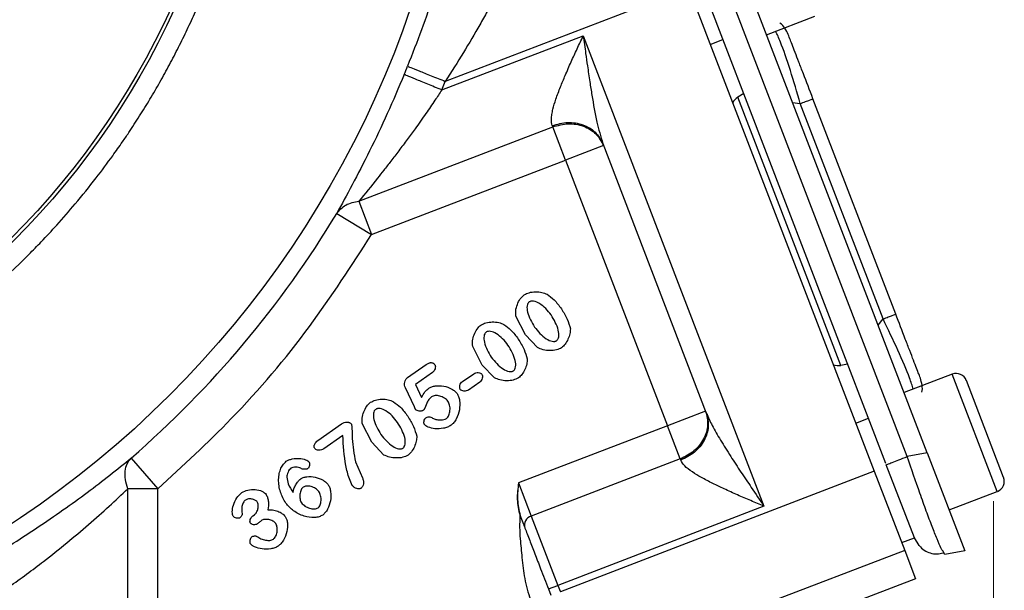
# Model space of a CAD drawing. Header units: inches. Extents: x 0.6 to 16.3, y 0.2 to 11.5.
# Tile 5 of 17: x 5.2 to 7.1, y 5.4 to 6.5. Entities that reach past the tile are written whole.
import ezdxf

# ---------------------------------------------------------------- set-up
doc = ezdxf.new("R2010")
doc.units = ezdxf.units.IN
doc.header["$MEASUREMENT"] = 0
doc.styles.add('SLDTEXTSTYLE0', font='TXT', dxfattribs={"width": 0.75})
doc.dimstyles.new('SLDDIMSTYLE1', dxfattribs={"dimtxt": 0.137795, "dimasz": 0.14, "dimexe": 0, "dimexo": 0.0625, "dimgap": 0.034449, "dimtad": 0, "dimdec": 1, "dimlfac": 1.5, "dimrnd": 1e-09, "dimzin": 12, "dimdsep": 46, "dimtxsty": 'SLDTEXTSTYLE0', "dimblk1": 'CLOSED', "dimblk2": 'CLOSED', "dimsah": 1, "dimcen": 0.09, "dimadec": 0, "dimazin": 3, "dimtfac": 1, "dimtdec": 1, "dimtofl": 0, "dimtmove": 0, "dimatfit": 3, "dimldrblk": 'CLOSED', "dimfxl": 0, "dimfrac": 2, "dimtolj": 1, "dimtzin": 12, "dimarcsym": 0})

# ---------------------------------------------------------------- blocks, each defined once
blk = doc.blocks.new('_Closed')
at = {"color": 0, "linetype": 'ByBlock', "lineweight": -2}
for p, q in [((-1, 0.166667), (0, 0)), ((-1, 0.166667), (-1, -0.166667)), ((0, 0), (-1, -0.166667)), ((0, 0), (-1, 0))]:
    blk.add_line(p, q, dxfattribs=at)
blk = doc.blocks.new('_D_4')
at = {"color": 7, "linetype": 'Continuous', "lineweight": 0}
for p, q in [((7.0714, 5.5475), (7.0714, 3.0912)), ((4.8936, 4.574), (4.8936, 3.0912)), ((6.2206, 3.3291), (6.1786, 3.3291)), ((6.1786, 3.3291), (6.1786, 3.1103)), ((6.4242, 3.3291), (6.4662, 3.3291)), ((6.4662, 3.3291), (6.4662, 3.1103)), ((4.8936, 3.1306), (6.0578, 3.1306)), ((7.0714, 3.1306), (6.587, 3.1306)), ((6.1786, 3.1103), (6.2206, 3.1103)), ((6.4662, 3.1103), (6.4242, 3.1103))]:
    blk.add_line(p, q, dxfattribs=at)
at = {"color": 7, "linetype": 'Continuous', "lineweight": 18, "xscale": 0.14, "yscale": 0.14, "rotation": 180.0000000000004}
blk.add_blockref('_Closed', (4.8936, 3.1306, 0.1304), dxfattribs=at)
at = {"color": 7, "linetype": 'Continuous', "lineweight": 18, "xscale": 0.14, "yscale": 0.14}
blk.add_blockref('_Closed', (7.0714, 3.1306, 0.1304), dxfattribs=at)
at = {"color": 7, "linetype": 'Continuous', "lineweight": 18, "char_height": 0.1378, "attachment_point": 1, "style": 'SLDTEXTSTYLE0'}
for s, insert in [('83', (6.2206, 3.2879)), ('3.3', (6.1952, 3.0818))]:
    blk.add_mtext(s, dxfattribs=dict(at, insert=insert))

msp = doc.modelspace()

# ---------------------------------------------------------------- linework, layer by layer
at = {"color": 7, "linetype": 'Continuous', "lineweight": 25}
for p, q in [((6.9414, 5.6428), (6.5807, 6.5823)), ((6.4731, 6.5558), (5.9957, 6.3726)), ((6.4731, 6.5558), (6.8375, 5.6064)), ((6.9022, 5.6352), (6.5465, 6.5618)), ((6.8603, 5.6215), (6.5062, 6.5439)), ((6.6261, 6.4642), (6.7207, 6.5005)), ((5.9888, 6.3556), (6.2663, 6.4621)), ((6.2663, 6.4621), (6.6211, 5.5376)), ((6.5155, 6.4453), (6.5404, 6.4549)), ((5.9888, 6.3556), (5.9957, 6.3726)), ((6.5812, 6.3487), (6.5695, 6.3414)), ((6.7718, 5.8143), (6.5695, 6.3414)), ((6.8796, 5.9154), (6.7172, 6.3385)), ((6.8547, 5.9058), (6.6923, 6.3289)), ((5.8261, 6.1372), (6.2064, 6.2832)), ((6.2055, 6.2856), (6.2064, 6.2832)), ((6.2315, 6.2179), (6.2064, 6.2832)), ((6.3061, 6.2466), (6.2315, 6.2179)), ((6.3048, 6.2502), (6.5079, 5.7209)), ((5.8511, 6.0719), (6.2315, 6.2179)), ((6.2315, 6.2179), (6.4319, 5.6958)), ((5.8261, 6.1372), (5.8511, 6.0719)), ((5.7826, 6.1131), (5.8511, 6.0719)), ((6.153, 5.8745), (6.1342, 5.9111)), ((6.1767, 5.8495), (6.153, 5.8745)), ((6.0683, 5.8152), (6.0495, 5.8518)), ((6.7853, 5.8168), (6.7718, 5.8143)), ((5.9217, 5.7905), (5.9584, 5.8162)), ((5.9702, 5.8002), (5.9372, 5.7771)), ((6.0294, 5.7828), (6.0514, 5.7982)), ((6.092, 5.7902), (6.0683, 5.8152)), ((6.9906, 5.7972), (6.896, 5.7609)), ((6.0631, 5.7815), (6.0411, 5.7661)), ((7.0913, 5.5945), (7.0182, 5.785)), ((5.9349, 5.7331), (5.9174, 5.7705)), ((5.9372, 5.7771), (5.9491, 5.7517)), ((6.5066, 5.7245), (6.4319, 5.6958)), ((6.8012, 5.701), (6.8261, 5.7105)), ((5.7457, 5.6671), (5.7921, 5.6996)), ((5.8515, 5.6634), (5.8327, 5.7)), ((6.4319, 5.6958), (6.1393, 5.5835)), ((6.4569, 5.6306), (6.4319, 5.6958)), ((5.7945, 5.6769), (5.7572, 5.6508)), ((5.8752, 5.6384), (5.8515, 5.6634)), ((6.9414, 5.6428), (6.9022, 5.6352)), ((6.9414, 5.6428), (7.0152, 5.4504)), ((5.3791, 5.6323), (5.4316, 5.572)), ((5.8193, 5.6249), (5.8331, 5.5938)), ((6.4569, 5.6306), (6.1644, 5.5183)), ((6.4569, 5.6306), (6.4578, 5.6281)), ((6.8375, 5.6064), (6.2214, 5.3698)), ((6.8375, 5.6064), (6.8972, 5.451)), ((6.9162, 5.4759), (6.8611, 5.6194)), ((5.3728, 5.1673), (5.3728, 5.572)), ((5.4316, 5.572), (5.3728, 5.572)), ((5.4316, 5.1673), (5.4316, 5.572)), ((6.1393, 5.5835), (6.1644, 5.5183)), ((6.9844, 5.5306), (7.079, 5.567)), ((6.6211, 5.5376), (6.2166, 5.3823)), ((5.6181, 5.5189), (5.6209, 5.5209)), ((6.1644, 5.5183), (6.2166, 5.3823)), ((6.8913, 5.4663), (6.9162, 5.4759)), ((6.9255, 5.4604), (6.9162, 5.4759)), ((6.8972, 5.451), (6.6168, 5.3433)), ((6.8972, 5.451), (6.9185, 5.3954)), ((6.9761, 5.4428), (6.9719, 5.4498)), ((7.0152, 5.4504), (6.9761, 5.4428)), ((6.9185, 5.3954), (6.6791, 5.3035)), ((6.1979, 5.3752), (6.2166, 5.3823)), ((6.1979, 5.3752), (6.2027, 5.3627)), ((6.2166, 5.3823), (6.2214, 5.3698))]:
    msp.add_line(p, q, dxfattribs=at)
at = {"color": 8, "linetype": 'Continuous', "lineweight": 25}
for p, q in [((6.6771, 6.3313), (6.6923, 6.3289)), ((6.845, 5.8938), (6.8547, 5.9058)), ((7.079, 5.567), (6.9906, 5.7972))]:
    msp.add_line(p, q, dxfattribs=at)
at = {"color": 7, "linetype": 'Continuous', "lineweight": 25}
for radius in [1.9709, 1.54, 1.5333]:
    msp.add_circle((4.0602, 7.149), radius, dxfattribs=at)
for centre, radius, start, end in [((4.0602, 7.149), 2.0055, 337.6391, 338.1425), ((4.0602, 7.149), 2.0099, 311.0101, 328.9768), ((6.9983, 5.7773), 0.0213, 21, 111), ((7.0714, 5.5869), 0.0213, 291, 21), ((6.17, 5.5003), 0.0189, 107.4037, 196.8829)]:
    msp.add_arc(centre, radius, start, end, dxfattribs=at)
for centre, start_param, end_param in [((6.5848, 6.315), 0.174533, 0.698222), ((6.7655, 5.8442), 2.44337, 2.96706)]:
    msp.add_ellipse(centre, major_axis=(-0.011, 0.0285), ratio=0.916331, start_param=start_param, end_param=end_param, dxfattribs=at)
for points, knots in [([(2.4801, 7.149), (2.4809, 7.1867), (2.4823, 7.254), (2.4903, 7.3307), (2.4969, 7.378), (2.5007, 7.4028), (2.5043, 7.4239), (2.5075, 7.4411), (2.5109, 7.4589), (2.515, 7.4787), (2.5202, 7.5022), (2.526, 7.5267), (2.5325, 7.5522), (2.5397, 7.5787), (2.5508, 7.6169), (2.5651, 7.6611), (2.581, 7.7052), (2.5915, 7.732), (2.5968, 7.7451), (2.5985, 7.7492), (2.599, 7.7506), (2.5992, 7.7511), (2.5993, 7.7513), (2.5993, 7.7513), (2.5994, 7.7514), (2.5994, 7.7514), (2.5994, 7.7514), (2.5994, 7.7514), (2.5994, 7.7514), (2.6141, 7.7872), (2.6461, 7.8574), (2.701, 7.9573), (2.7473, 8.0291), (2.7807, 8.076), (2.7996, 8.1015), (2.8197, 8.1276), (2.8412, 8.1542), (2.864, 8.1814), (2.8883, 8.2089), (2.9141, 8.2367), (2.9461, 8.2697), (2.981, 8.3035), (3.0152, 8.3345), (3.0461, 8.361), (3.0839, 8.392), (3.1379, 8.4329), (3.2067, 8.4798), (3.28, 8.5238), (3.348, 8.56), (3.4045, 8.5869), (3.4456, 8.6047), (3.4781, 8.618), (3.5073, 8.6293), (3.5434, 8.6423), (3.5825, 8.6553), (3.6216, 8.6672), (3.6575, 8.6771), (3.6902, 8.6853), (3.7206, 8.6923), (3.7763, 8.704), (3.8514, 8.7163), (3.9331, 8.7244), (3.9906, 8.7277), (4.0276, 8.7288), (4.0602, 8.7291), (4.0967, 8.7288), (4.1453, 8.7271), (4.2031, 8.7231), (4.2615, 8.7166), (4.3126, 8.7091), (4.3563, 8.7014), (4.4001, 8.6924), (4.45, 8.6807), (4.5086, 8.6646), (4.5675, 8.6458), (4.6195, 8.6269), (4.6724, 8.6059), (4.733, 8.5792), (4.8081, 8.5417), (4.8901, 8.4947), (4.9617, 8.4476), (5.0176, 8.4065), (5.0554, 8.3767), (5.0914, 8.3467), (5.1316, 8.311), (5.1843, 8.2606), (5.2424, 8.1987), (5.2998, 8.13), (5.3495, 8.0635), (5.3876, 8.0068), (5.4174, 7.9585), (5.4395, 7.9202), (5.4598, 7.8828), (5.4793, 7.8445), (5.4993, 7.8022), (5.5252, 7.7427), (5.5516, 7.6732), (5.5746, 7.6017), (5.5908, 7.5427), (5.6046, 7.485), (5.6224, 7.395), (5.6327, 7.3134), (5.6373, 7.2465), (5.6386, 7.2225), (5.6396, 7.1985), (5.6401, 7.1745), (5.6403, 7.1524), (5.6402, 7.125), (5.6393, 7.0857), (5.6364, 7.0322), (5.6312, 6.9765), (5.6247, 6.9255), (5.6174, 6.8797), (5.6089, 6.8345), (5.5933, 6.763), (5.5664, 6.6656), (5.5325, 6.5731), (5.5054, 6.5097), (5.4893, 6.4744), (5.4723, 6.4396), (5.4544, 6.4051), (5.4357, 6.3711), (5.4162, 6.3376), (5.3959, 6.3045), (5.3777, 6.2766), (5.3601, 6.2506), (5.339, 6.2206), (5.3084, 6.1796), (5.2718, 6.1342), (5.2356, 6.0926), (5.2051, 6.0597), (5.1384, 5.9914), (5.0257, 5.8925), (4.8534, 5.7773), (4.7165, 5.7096), (4.6256, 5.6733), (4.5887, 5.6597), (4.5518, 5.6471), (4.5111, 5.6343), (4.46, 5.6199), (4.4072, 5.6072), (4.3626, 5.598), (4.3274, 5.5917), (4.2926, 5.586), (4.2491, 5.58), (4.1986, 5.5747), (4.1476, 5.5711), (4.1019, 5.5692), (4.0474, 5.5685), (3.9753, 5.5703), (3.9056, 5.576), (3.8527, 5.5826), (3.8238, 5.5867), (3.7977, 5.5909), (3.7742, 5.5951), (3.7577, 5.5982), (3.744, 5.601), (3.7292, 5.604), (3.6972, 5.6111), (3.6481, 5.6232), (3.5918, 5.6396), (3.54, 5.6567), (3.4968, 5.6725), (3.4601, 5.6871), (3.4253, 5.7019), (3.3885, 5.7186), (3.3448, 5.7398), (3.3066, 5.7601), (3.2769, 5.7768), (3.2564, 5.7887), (3.2368, 5.8005), (3.2181, 5.8121), (3.2001, 5.8236), (3.1881, 5.8315), (3.1789, 5.8377), (3.167, 5.8456), (3.1395, 5.8647), (3.0969, 5.896), (3.0512, 5.9326), (3.0101, 5.968), (2.9759, 5.9993), (2.9332, 6.0408), (2.8829, 6.0939), (2.8267, 6.1602), (2.7771, 6.2258), (2.7396, 6.2809), (2.71, 6.328), (2.6835, 6.3729), (2.6569, 6.4221), (2.6335, 6.4692), (2.6153, 6.509), (2.5935, 6.5599), (2.5686, 6.6251), (2.5421, 6.7078), (2.5211, 6.7885), (2.5067, 6.8586), (2.4962, 6.9222), (2.4881, 6.9859), (2.4827, 7.0515), (2.4804, 7.107), (2.4802, 7.1374), (2.4801, 7.149)], [0, 0, 0, 0, 0.011378, 0.020355, 0.023274, 0.025808, 0.027958, 0.029723, 0.031104, 0.033416, 0.035841, 0.038379, 0.04103, 0.043793, 0.04667, 0.05307, 0.0578, 0.060859, 0.061762, 0.062085, 0.062186, 0.062222, 0.062237, 0.062243, 0.062245, 0.062246, 0.062247, 0.062247, 0.062247, 0.062247, 0.073942, 0.085546, 0.096669, 0.099741, 0.102939, 0.106261, 0.109707, 0.113279, 0.116975, 0.120796, 0.124742, 0.130856, 0.135501, 0.138676, 0.143171, 0.150262, 0.159129, 0.168328, 0.176082, 0.182392, 0.187257, 0.189609, 0.192997, 0.196727, 0.201218, 0.205444, 0.209078, 0.212469, 0.215616, 0.218519, 0.229668, 0.238597, 0.243316, 0.247049, 0.249793, 0.253168, 0.258069, 0.264499, 0.27067, 0.275834, 0.280095, 0.284081, 0.289357, 0.295566, 0.302438, 0.308053, 0.312277, 0.319628, 0.328075, 0.33762, 0.348182, 0.353966, 0.358577, 0.362728, 0.368125, 0.37483, 0.384753, 0.393763, 0.401862, 0.40983, 0.414414, 0.418998, 0.423192, 0.427271, 0.431986, 0.437337, 0.446873, 0.454441, 0.460039, 0.465355, 0.472358, 0.48776, 0.490181, 0.492602, 0.495023, 0.497444, 0.499866, 0.501702, 0.505727, 0.511741, 0.517887, 0.522622, 0.527288, 0.531896, 0.536537, 0.549393, 0.562386, 0.566295, 0.570204, 0.574113, 0.578022, 0.581931, 0.58584, 0.589749, 0.593658, 0.595898, 0.599249, 0.60474, 0.611351, 0.616869, 0.621389, 0.624911, 0.645733, 0.666555, 0.687378, 0.691754, 0.696129, 0.69925, 0.703528, 0.709042, 0.715296, 0.719916, 0.722809, 0.726093, 0.730572, 0.736084, 0.741433, 0.746032, 0.749915, 0.757877, 0.767837, 0.771042, 0.773978, 0.776647, 0.779048, 0.781181, 0.781713, 0.783273, 0.78575, 0.791618, 0.798547, 0.803482, 0.808109, 0.812426, 0.815445, 0.819516, 0.82464, 0.830114, 0.832576, 0.834959, 0.837263, 0.839487, 0.841632, 0.843697, 0.843853, 0.844977, 0.848012, 0.853969, 0.860947, 0.8657, 0.870368, 0.874952, 0.883703, 0.892454, 0.901205, 0.908529, 0.912599, 0.918023, 0.924256, 0.92951, 0.93392, 0.937488, 0.946235, 0.954982, 0.963728, 0.971428, 0.976602, 0.983216, 0.990822, 0.996483, 1, 1, 1, 1]), ([(6.0092, 6.6579), (6.0043, 6.6419), (5.9947, 6.61), (5.9738, 6.5444), (5.9496, 6.4743), (5.9309, 6.4263), (5.9215, 6.4024)], [0, 0, 0, 0, 0.252624, 0.502389, 0.751307, 1, 1, 1, 1]), ([(6.1118, 6.5731), (6.1087, 6.5673), (6.1023, 6.5553), (6.0908, 6.5337), (6.0777, 6.5096), (6.0584, 6.4751), (6.0313, 6.4286), (6.0077, 6.3914), (5.9957, 6.3726)], [0, 0, 0, 0, 0.112871, 0.234508, 0.352703, 0.480897, 0.737077, 1, 1, 1, 1]), ([(6.6688, 6.4646), (6.6667, 6.4687), (6.6626, 6.477), (6.6565, 6.4845), (6.6524, 6.487), (6.6524, 6.487)], [0, 0, 0, 0, 0.4972, 0.994399, 1, 1, 1, 1]), ([(6.2055, 6.2856), (6.2046, 6.2898), (6.2032, 6.2962), (6.2047, 6.3078), (6.2073, 6.3205), (6.2128, 6.3385), (6.2212, 6.3609), (6.2314, 6.3854), (6.2424, 6.4104), (6.2543, 6.4364), (6.2623, 6.4535), (6.2663, 6.4621)], [0, 0, 0, 0, 0.107136, 0.166317, 0.230145, 0.344696, 0.477264, 0.596609, 0.735994, 0.867705, 1, 1, 1, 1]), ([(6.2663, 6.4621), (6.2679, 6.4505), (6.2706, 6.4308), (6.2749, 6.4007), (6.2789, 6.3733), (6.2848, 6.3364), (6.2916, 6.2942), (6.3006, 6.2641), (6.3048, 6.2502)], [0, 0, 0, 0, 0.15858, 0.2704837, 0.4131271, 0.5351054, 0.7846465, 1, 1, 1, 1]), ([(6.7172, 6.3385), (6.7107, 6.3552), (6.7011, 6.3805), (6.6895, 6.4105), (6.682, 6.43), (6.676, 6.4456), (6.6702, 6.4608), (6.6693, 6.4631), (6.6688, 6.4646)], [0, 0, 0, 0, 0.250062, 0.37621, 0.5, 0.623853, 0.749938, 1, 1, 1, 1]), ([(5.9149, 6.386), (5.904, 6.3602), (5.8821, 6.3085), (5.8472, 6.2353), (5.8118, 6.1666), (5.7924, 6.131), (5.7826, 6.1131)], [0, 0, 0, 0, 0.248267, 0.497446, 0.747611, 1, 1, 1, 1]), ([(5.9888, 6.3556), (5.9844, 6.3489), (5.9741, 6.3334), (5.9565, 6.3079), (5.9384, 6.2822), (5.9206, 6.2578), (5.9047, 6.2366), (5.8892, 6.2163), (5.8753, 6.1984), (5.8535, 6.1708), (5.838, 6.1518), (5.8261, 6.1372)], [0, 0, 0, 0, 0.083431, 0.191427, 0.320436, 0.410568, 0.509673, 0.603177, 0.686754, 0.760447, 1, 1, 1, 1]), ([(5.7826, 6.1131), (5.7879, 6.1193), (5.7985, 6.1318), (5.8169, 6.1354), (5.8261, 6.1372)], [0, 0, 0, 0, 0.5, 1, 1, 1, 1]), ([(5.4316, 5.572), (5.4805, 5.6171), (5.5876, 5.7158), (5.7293, 5.883), (5.8117, 6.0107), (5.8511, 6.0719)], [0, 0, 0, 0, 0.304375, 0.666734, 1, 1, 1, 1]), ([(6.1342, 5.9111), (6.1339, 5.9148), (6.1332, 5.9226), (6.1368, 5.9342), (6.1419, 5.9452), (6.1477, 5.9506), (6.1504, 5.9531)], [0, 0, 0, 0, 0.233996, 0.499939, 0.765931, 1, 1, 1, 1]), ([(6.1504, 5.9531), (6.1535, 5.9547), (6.1605, 5.9582), (6.1726, 5.9594), (6.1848, 5.9588), (6.192, 5.9557), (6.1953, 5.9543)], [0, 0, 0, 0, 0.22471, 0.497352, 0.771324, 1, 1, 1, 1]), ([(6.1953, 5.9543), (6.2001, 5.9508), (6.211, 5.9428), (6.2189, 5.9318), (6.2234, 5.9256)], [0, 0, 0, 0, 0.435422, 1, 1, 1, 1]), ([(6.1605, 5.9392), (6.1599, 5.9387), (6.1589, 5.9378), (6.1572, 5.9353), (6.1554, 5.9291), (6.1574, 5.9123), (6.1651, 5.8993), (6.1706, 5.8899)], [0, 0, 0, 0, 0.03813, 0.077594, 0.167568, 0.394077, 1, 1, 1, 1]), ([(6.2033, 5.9136), (6.1999, 5.9179), (6.1934, 5.9264), (6.1818, 5.9358), (6.1717, 5.9407), (6.1651, 5.941), (6.1622, 5.9402), (6.1611, 5.9395), (6.1605, 5.9392)], [0, 0, 0, 0, 0.307114, 0.600658, 0.833127, 0.922874, 0.962224, 1, 1, 1, 1]), ([(6.214, 5.863), (6.2145, 5.8635), (6.2156, 5.8643), (6.2173, 5.8669), (6.2191, 5.8733), (6.2171, 5.8907), (6.2091, 5.904), (6.2033, 5.9136)], [0, 0, 0, 0, 0.036391, 0.075087, 0.163772, 0.39634, 1, 1, 1, 1]), ([(6.2234, 5.9256), (6.2276, 5.919), (6.2353, 5.9067), (6.2393, 5.8928), (6.2411, 5.8864)], [0, 0, 0, 0, 0.542001, 1, 1, 1, 1]), ([(6.928, 5.7892), (6.9274, 5.7907), (6.9266, 5.793), (6.9207, 5.8082), (6.9147, 5.8238), (6.9072, 5.8433), (6.8957, 5.8734), (6.886, 5.8986), (6.8796, 5.9154)], [0, 0, 0, 0, 0.250062, 0.37621, 0.5, 0.623853, 0.749938, 1, 1, 1, 1]), ([(6.0495, 5.8518), (6.0492, 5.8555), (6.0485, 5.8633), (6.0521, 5.8749), (6.0573, 5.8859), (6.063, 5.8913), (6.0657, 5.8938)], [0, 0, 0, 0, 0.233996, 0.499939, 0.765931, 1, 1, 1, 1]), ([(6.0657, 5.8938), (6.0688, 5.8954), (6.0758, 5.8989), (6.0879, 5.9001), (6.1001, 5.8995), (6.1073, 5.8964), (6.1106, 5.895)], [0, 0, 0, 0, 0.22471, 0.497352, 0.771324, 1, 1, 1, 1]), ([(6.1106, 5.895), (6.1154, 5.8915), (6.1263, 5.8835), (6.1342, 5.8725), (6.1387, 5.8663)], [0, 0, 0, 0, 0.4354221, 1, 1, 1, 1]), ([(6.0758, 5.8799), (6.0753, 5.8794), (6.0742, 5.8786), (6.0725, 5.876), (6.0708, 5.8698), (6.0727, 5.853), (6.0804, 5.84), (6.0859, 5.8306)], [0, 0, 0, 0, 0.03813, 0.077594, 0.167568, 0.394077, 1, 1, 1, 1]), ([(6.1186, 5.8543), (6.1153, 5.8586), (6.1087, 5.8671), (6.0972, 5.8765), (6.087, 5.8814), (6.0805, 5.8817), (6.0776, 5.8809), (6.0764, 5.8802), (6.0758, 5.8799)], [0, 0, 0, 0, 0.307114, 0.600658, 0.833127, 0.922874, 0.962224, 1, 1, 1, 1]), ([(6.1706, 5.8899), (6.1776, 5.8813), (6.1874, 5.8694), (6.2028, 5.8618), (6.2094, 5.8614), (6.2123, 5.862), (6.2135, 5.8627), (6.214, 5.863)], [0, 0, 0, 0, 0.60548, 0.838248, 0.926216, 0.964377, 1, 1, 1, 1]), ([(6.2411, 5.8864), (6.2409, 5.8831), (6.2406, 5.876), (6.2366, 5.8658), (6.2315, 5.8561), (6.2264, 5.8513), (6.224, 5.8491)], [0, 0, 0, 0, 0.233107, 0.503654, 0.772311, 1, 1, 1, 1]), ([(6.1387, 5.8663), (6.1429, 5.8597), (6.1506, 5.8474), (6.1546, 5.8335), (6.1564, 5.8271)], [0, 0, 0, 0, 0.5420009, 1, 1, 1, 1]), ([(6.1293, 5.8037), (6.1298, 5.8042), (6.1309, 5.8051), (6.1326, 5.8076), (6.1344, 5.814), (6.1324, 5.8314), (6.1244, 5.8447), (6.1186, 5.8543)], [0, 0, 0, 0, 0.036391, 0.075087, 0.163772, 0.39634, 1, 1, 1, 1]), ([(6.224, 5.8491), (6.2207, 5.8475), (6.2133, 5.844), (6.2007, 5.8434), (6.1878, 5.8443), (6.1802, 5.8479), (6.1767, 5.8495)], [0, 0, 0, 0, 0.224279, 0.491579, 0.763289, 1, 1, 1, 1]), ([(5.9584, 5.8162), (5.96, 5.8173), (5.9624, 5.8188), (5.9657, 5.8198), (5.9679, 5.82), (5.97, 5.8196), (5.9719, 5.8188), (5.9737, 5.8174), (5.9746, 5.8162), (5.9751, 5.8156)], [0, 0, 0, 0, 0.307073, 0.434042, 0.548193, 0.65516, 0.761725, 0.874739, 1, 1, 1, 1]), ([(6.0859, 5.8306), (6.093, 5.822), (6.1027, 5.8101), (6.1182, 5.8025), (6.1247, 5.8021), (6.1276, 5.8027), (6.1288, 5.8034), (6.1293, 5.8037)], [0, 0, 0, 0, 0.60548, 0.838248, 0.926216, 0.964377, 1, 1, 1, 1]), ([(6.1564, 5.8271), (6.1562, 5.8238), (6.1559, 5.8167), (6.1519, 5.8065), (6.1468, 5.7968), (6.1417, 5.792), (6.1394, 5.7898)], [0, 0, 0, 0, 0.233107, 0.503654, 0.772311, 1, 1, 1, 1]), ([(5.9751, 5.8156), (5.9753, 5.8151), (5.9759, 5.814), (5.9763, 5.8113), (5.9757, 5.8077), (5.9738, 5.8034), (5.9714, 5.8013), (5.9702, 5.8002)], [0, 0, 0, 0, 0.0982087, 0.207926, 0.4558478, 0.7273576, 1, 1, 1, 1]), ([(6.0514, 5.7982), (6.0528, 5.799), (6.0556, 5.8004), (6.0603, 5.8006), (6.0639, 5.7997), (6.0663, 5.7984), (6.0671, 5.7975), (6.0675, 5.797)], [0, 0, 0, 0, 0.269903, 0.539, 0.788044, 0.900557, 1, 1, 1, 1]), ([(5.9174, 5.7705), (5.9168, 5.7723), (5.9155, 5.7758), (5.9158, 5.7815), (5.9174, 5.7859), (5.9196, 5.7889), (5.921, 5.79), (5.9217, 5.7905)], [0, 0, 0, 0, 0.253808, 0.507422, 0.755377, 0.879425, 1, 1, 1, 1]), ([(6.025, 5.7673), (6.0248, 5.7678), (6.0242, 5.7689), (6.0237, 5.7716), (6.0241, 5.7753), (6.0259, 5.7796), (6.0282, 5.7818), (6.0294, 5.7828)], [0, 0, 0, 0, 0.100527, 0.212019, 0.461042, 0.730119, 1, 1, 1, 1]), ([(6.0675, 5.797), (6.0678, 5.7965), (6.0684, 5.7954), (6.0688, 5.7927), (6.0684, 5.7891), (6.0666, 5.7847), (6.0643, 5.7826), (6.0631, 5.7815)], [0, 0, 0, 0, 0.100484, 0.211546, 0.45947, 0.728057, 1, 1, 1, 1]), ([(6.1394, 5.7898), (6.136, 5.7882), (6.1287, 5.7847), (6.116, 5.7841), (6.1032, 5.785), (6.0956, 5.7886), (6.092, 5.7902)], [0, 0, 0, 0, 0.2242788, 0.4915793, 0.7632888, 1, 1, 1, 1]), ([(6.9309, 5.7616), (6.9309, 5.7617), (6.9322, 5.7662), (6.9318, 5.7759), (6.9293, 5.7848), (6.928, 5.7892)], [0, 0, 0, 0, 0.005601, 0.5028, 1, 1, 1, 1]), ([(5.9491, 5.7517), (5.9511, 5.7554), (5.9549, 5.7623), (5.9608, 5.7674), (5.9636, 5.7698)], [0, 0, 0, 0, 0.537336, 1, 1, 1, 1]), ([(5.9636, 5.7698), (5.9653, 5.7707), (5.9692, 5.7728), (5.979, 5.7748), (5.9927, 5.7745), (6.0057, 5.7698), (6.0143, 5.7643), (6.0173, 5.7608), (6.0187, 5.7593)], [0, 0, 0, 0, 0.098686, 0.219599, 0.494009, 0.772099, 0.896976, 1, 1, 1, 1]), ([(6.0187, 5.7593), (6.0198, 5.7573), (6.0222, 5.7529), (6.0245, 5.7419), (6.0241, 5.7266), (6.0191, 5.7119), (6.0129, 5.702), (6.0089, 5.6985), (6.007, 5.6968)], [0, 0, 0, 0, 0.100372, 0.219219, 0.489653, 0.76541, 0.890751, 1, 1, 1, 1]), ([(6.0411, 5.7661), (6.0397, 5.7654), (6.0369, 5.764), (6.0323, 5.7638), (6.0286, 5.7646), (6.0262, 5.7659), (6.0254, 5.7669), (6.025, 5.7673)], [0, 0, 0, 0, 0.2657637, 0.5358382, 0.7870946, 0.9004587, 1, 1, 1, 1]), ([(5.8327, 5.7), (5.8324, 5.7037), (5.8318, 5.7116), (5.8354, 5.7231), (5.8405, 5.7341), (5.8462, 5.7395), (5.8489, 5.742)], [0, 0, 0, 0, 0.233996, 0.499939, 0.765931, 1, 1, 1, 1]), ([(5.8489, 5.742), (5.8521, 5.7436), (5.859, 5.7471), (5.8711, 5.7483), (5.8833, 5.7477), (5.8906, 5.7446), (5.8939, 5.7432)], [0, 0, 0, 0, 0.22471, 0.497352, 0.771324, 1, 1, 1, 1]), ([(5.8939, 5.7432), (5.8986, 5.7397), (5.9095, 5.7317), (5.9174, 5.7207), (5.9219, 5.7145)], [0, 0, 0, 0, 0.435422, 1, 1, 1, 1]), ([(5.9686, 5.7529), (5.9668, 5.7512), (5.9628, 5.7475), (5.9584, 5.7386), (5.9558, 5.7305), (5.9524, 5.7265), (5.9518, 5.7259)], [0, 0, 0, 0, 0.229874, 0.502437, 0.925151, 1, 1, 1, 1]), ([(6.0007, 5.7443), (5.9998, 5.7454), (5.9978, 5.7478), (5.9926, 5.7515), (5.9851, 5.7547), (5.9772, 5.7555), (5.9717, 5.7546), (5.9696, 5.7534), (5.9686, 5.7529)], [0, 0, 0, 0, 0.121902, 0.256345, 0.536882, 0.796434, 0.9071, 1, 1, 1, 1]), ([(5.998, 5.7103), (5.9989, 5.7111), (6.0008, 5.7129), (6.0036, 5.7181), (6.0053, 5.726), (6.0049, 5.7359), (6.002, 5.7416), (6.0007, 5.7443)], [0, 0, 0, 0, 0.097481, 0.212424, 0.478332, 0.757867, 1, 1, 1, 1]), ([(5.859, 5.7281), (5.8585, 5.7276), (5.8574, 5.7268), (5.8557, 5.7242), (5.854, 5.718), (5.856, 5.7012), (5.8636, 5.6882), (5.8692, 5.6788)], [0, 0, 0, 0, 0.03813, 0.077594, 0.167568, 0.394077, 1, 1, 1, 1]), ([(5.9019, 5.7025), (5.8985, 5.7069), (5.8919, 5.7153), (5.8804, 5.7248), (5.8702, 5.7296), (5.8637, 5.7299), (5.8608, 5.7291), (5.8596, 5.7284), (5.859, 5.7281)], [0, 0, 0, 0, 0.307114, 0.600658, 0.833127, 0.922874, 0.962224, 1, 1, 1, 1]), ([(5.9375, 5.7279), (5.9375, 5.7279), (5.9374, 5.7281), (5.9371, 5.7286), (5.9363, 5.7303), (5.9355, 5.7319), (5.9349, 5.7331)], [0, 0, 0, 0, 0.036391, 0.09805, 0.297334, 1, 1, 1, 1]), ([(5.9518, 5.7259), (5.9514, 5.7256), (5.9503, 5.725), (5.9477, 5.7246), (5.9442, 5.7246), (5.9409, 5.7255), (5.9386, 5.7266), (5.9379, 5.7275), (5.9375, 5.7279)], [0, 0, 0, 0, 0.106669, 0.232351, 0.509323, 0.781131, 0.901619, 1, 1, 1, 1]), ([(6.5079, 5.7209), (6.5116, 5.7128), (6.5194, 5.6951), (6.5363, 5.6666), (6.5553, 5.6362), (6.5757, 5.605), (6.5976, 5.5724), (6.6128, 5.5499), (6.6211, 5.5376)], [0, 0, 0, 0, 0.1339895, 0.2900457, 0.4651218, 0.632251, 0.7990286, 1, 1, 1, 1]), ([(5.7921, 5.6996), (5.7938, 5.7006), (5.7971, 5.7025), (5.8019, 5.7032), (5.8053, 5.7029), (5.8076, 5.7022), (5.8096, 5.7011), (5.8106, 5.7), (5.8111, 5.6994)], [0, 0, 0, 0, 0.285485, 0.549595, 0.673749, 0.786104, 0.895903, 1, 1, 1, 1]), ([(5.9126, 5.652), (5.9131, 5.6524), (5.9141, 5.6533), (5.9158, 5.6558), (5.9177, 5.6623), (5.9156, 5.6796), (5.9076, 5.6929), (5.9019, 5.7025)], [0, 0, 0, 0, 0.036391, 0.075087, 0.163772, 0.39634, 1, 1, 1, 1]), ([(5.9219, 5.7145), (5.9261, 5.7079), (5.9339, 5.6956), (5.9378, 5.6817), (5.9396, 5.6753)], [0, 0, 0, 0, 0.542001, 1, 1, 1, 1]), ([(5.9547, 5.6982), (5.9544, 5.6986), (5.954, 5.6995), (5.9536, 5.7019), (5.9538, 5.705), (5.9548, 5.7082), (5.956, 5.7103), (5.9569, 5.7111), (5.9573, 5.7115)], [0, 0, 0, 0, 0.095497, 0.212434, 0.48257, 0.760232, 0.889728, 1, 1, 1, 1]), ([(5.9573, 5.7115), (5.9583, 5.712), (5.9602, 5.7132), (5.9637, 5.7135), (5.9673, 5.7127), (5.9695, 5.7115), (5.9707, 5.7108)], [0, 0, 0, 0, 0.238373, 0.465958, 0.713108, 1, 1, 1, 1]), ([(5.9707, 5.7108), (5.9728, 5.7099), (5.9773, 5.7079), (5.9858, 5.7072), (5.9932, 5.7076), (5.9972, 5.7099), (5.998, 5.7103)], [0, 0, 0, 0, 0.244375, 0.517978, 0.899703, 1, 1, 1, 1]), ([(5.8111, 5.6994), (5.8113, 5.699), (5.8118, 5.6979), (5.8122, 5.6946), (5.8127, 5.6855), (5.8126, 5.6616), (5.8165, 5.6402), (5.8193, 5.6249)], [0, 0, 0, 0, 0.01856, 0.047638, 0.132356, 0.382091, 1, 1, 1, 1]), ([(6.007, 5.6968), (6.0047, 5.6955), (6, 5.6928), (5.9893, 5.6899), (5.9762, 5.6893), (5.9645, 5.692), (5.9575, 5.6953), (5.9555, 5.6974), (5.9547, 5.6982)], [0, 0, 0, 0, 0.141897, 0.292297, 0.591103, 0.843023, 0.936111, 1, 1, 1, 1]), ([(5.7395, 5.6514), (5.7391, 5.652), (5.7384, 5.6532), (5.7382, 5.6554), (5.7385, 5.6575), (5.7396, 5.6605), (5.7418, 5.6639), (5.7444, 5.666), (5.7457, 5.6671)], [0, 0, 0, 0, 0.111501, 0.223563, 0.33819, 0.462028, 0.726454, 1, 1, 1, 1]), ([(5.8131, 5.5785), (5.8111, 5.5829), (5.8054, 5.5954), (5.7975, 5.6282), (5.7957, 5.657), (5.7945, 5.6769)], [0, 0, 0, 0, 0.1439343, 0.4072724, 1, 1, 1, 1]), ([(5.8692, 5.6788), (5.8762, 5.6702), (5.8859, 5.6584), (5.9014, 5.6507), (5.908, 5.6503), (5.9108, 5.6509), (5.912, 5.6516), (5.9126, 5.652)], [0, 0, 0, 0, 0.60548, 0.838248, 0.926216, 0.964377, 1, 1, 1, 1]), ([(5.9396, 5.6753), (5.9395, 5.672), (5.9391, 5.6649), (5.9351, 5.6547), (5.9301, 5.645), (5.9249, 5.6402), (5.9226, 5.638)], [0, 0, 0, 0, 0.233107, 0.503654, 0.772311, 1, 1, 1, 1]), ([(5.7572, 5.6508), (5.7556, 5.6499), (5.7526, 5.6482), (5.7475, 5.6476), (5.7435, 5.6484), (5.7408, 5.6498), (5.7399, 5.6509), (5.7395, 5.6514)], [0, 0, 0, 0, 0.273164, 0.538657, 0.781642, 0.894874, 1, 1, 1, 1]), ([(4.9691, 5.3636), (5.0083, 5.3845), (5.087, 5.4263), (5.196, 5.4953), (5.296, 5.5658), (5.3514, 5.6101), (5.3791, 5.6323)], [0, 0, 0, 0, 0.248601, 0.497799, 0.748356, 1, 1, 1, 1]), ([(5.3728, 5.572), (5.3709, 5.5781), (5.3671, 5.5902), (5.3668, 5.6071), (5.3704, 5.622), (5.3762, 5.6289), (5.3791, 5.6323)], [0, 0, 0, 0, 0.25, 0.499999, 0.749999, 1, 1, 1, 1]), ([(5.6825, 5.544), (5.6787, 5.551), (5.6708, 5.5654), (5.6678, 5.586), (5.6694, 5.6018), (5.6727, 5.612), (5.6772, 5.6204), (5.6816, 5.6242), (5.6836, 5.626)], [0, 0, 0, 0, 0.267066, 0.551881, 0.683445, 0.803764, 0.910563, 1, 1, 1, 1]), ([(5.6836, 5.626), (5.6853, 5.627), (5.689, 5.6291), (5.6976, 5.6314), (5.7088, 5.6323), (5.7191, 5.6303), (5.7256, 5.6274), (5.7275, 5.6254), (5.7284, 5.6246)], [0, 0, 0, 0, 0.125019, 0.265997, 0.561786, 0.823941, 0.925428, 1, 1, 1, 1]), ([(5.7284, 5.6246), (5.7286, 5.6242), (5.7291, 5.6233), (5.7295, 5.621), (5.7293, 5.6179), (5.7284, 5.6149), (5.7272, 5.6128), (5.7264, 5.6121), (5.726, 5.6118)], [0, 0, 0, 0, 0.1013533, 0.2207725, 0.4890815, 0.7620022, 0.8897295, 1, 1, 1, 1]), ([(5.9226, 5.638), (5.9192, 5.6364), (5.9119, 5.6329), (5.8992, 5.6323), (5.8864, 5.6332), (5.8788, 5.6368), (5.8752, 5.6384)], [0, 0, 0, 0, 0.224279, 0.491579, 0.763289, 1, 1, 1, 1]), ([(6.6211, 5.5376), (6.6124, 5.5413), (6.5951, 5.5487), (6.5688, 5.5601), (6.5439, 5.5713), (6.5199, 5.5827), (6.4987, 5.5937), (6.4797, 5.6053), (6.4647, 5.6166), (6.46, 5.6245), (6.4578, 5.6281)], [0, 0, 0, 0, 0.132324, 0.264064, 0.403482, 0.522865, 0.655461, 0.770044, 0.892843, 1, 1, 1, 1]), ([(5.6923, 5.6123), (5.6914, 5.6114), (5.6891, 5.6091), (5.6869, 5.6047), (5.685, 5.5999), (5.6846, 5.5966), (5.6844, 5.595)], [0, 0, 0, 0, 0.212799, 0.482006, 0.760523, 1, 1, 1, 1]), ([(5.712, 5.6123), (5.7106, 5.613), (5.7075, 5.6144), (5.7022, 5.6148), (5.6969, 5.6145), (5.6938, 5.613), (5.6923, 5.6123)], [0, 0, 0, 0, 0.229184, 0.498956, 0.768886, 1, 1, 1, 1]), ([(5.726, 5.6118), (5.7256, 5.6115), (5.7246, 5.611), (5.7223, 5.6104), (5.7192, 5.6102), (5.7153, 5.6106), (5.7131, 5.6118), (5.712, 5.6123)], [0, 0, 0, 0, 0.099089, 0.216375, 0.482429, 0.757239, 1, 1, 1, 1]), ([(5.6844, 5.595), (5.6852, 5.5906), (5.6873, 5.5797), (5.6932, 5.5702), (5.6968, 5.5646)], [0, 0, 0, 0, 0.405308, 1, 1, 1, 1]), ([(5.6968, 5.5646), (5.6972, 5.567), (5.6982, 5.5723), (5.7019, 5.5796), (5.7061, 5.5865), (5.71, 5.5899), (5.7118, 5.5915)], [0, 0, 0, 0, 0.238157, 0.507, 0.772223, 1, 1, 1, 1]), ([(5.7118, 5.5915), (5.7135, 5.5925), (5.7173, 5.5945), (5.727, 5.5964), (5.7405, 5.5957), (5.7532, 5.5906), (5.7616, 5.5849), (5.7646, 5.5814), (5.7659, 5.5799)], [0, 0, 0, 0, 0.097977, 0.217495, 0.490547, 0.771156, 0.897382, 1, 1, 1, 1]), ([(5.8331, 5.5938), (5.8338, 5.5918), (5.8351, 5.5878), (5.8351, 5.5819), (5.8339, 5.5775), (5.8323, 5.5747), (5.8311, 5.5738), (5.8306, 5.5733)], [0, 0, 0, 0, 0.292582, 0.562945, 0.8001718, 0.9054893, 1, 1, 1, 1]), ([(5.0053, 5.2924), (5.0284, 5.3064), (5.0744, 5.3343), (5.142, 5.3805), (5.2015, 5.4245), (5.2531, 5.4657), (5.296, 5.502), (5.3364, 5.5378), (5.3607, 5.5606), (5.3728, 5.572)], [0, 0, 0, 0, 0.162042, 0.32364, 0.499112, 0.624439, 0.750088, 0.875462, 1, 1, 1, 1]), ([(5.5962, 5.5646), (5.6001, 5.5665), (5.6083, 5.5705), (5.6224, 5.5713), (5.6336, 5.5686), (5.6407, 5.5645), (5.6431, 5.5619), (5.6442, 5.5607)], [0, 0, 0, 0, 0.246237, 0.530501, 0.795557, 0.908656, 1, 1, 1, 1]), ([(5.717, 5.5755), (5.7162, 5.5748), (5.7145, 5.5733), (5.7119, 5.5686), (5.7099, 5.5614), (5.71, 5.5538), (5.7114, 5.5479), (5.7127, 5.5455), (5.7134, 5.5444)], [0, 0, 0, 0, 0.090795, 0.203061, 0.469817, 0.75245, 0.883828, 1, 1, 1, 1]), ([(5.7475, 5.5666), (5.7455, 5.5687), (5.7412, 5.5732), (5.7326, 5.5768), (5.7252, 5.5777), (5.7199, 5.577), (5.7179, 5.5759), (5.717, 5.5755)], [0, 0, 0, 0, 0.255878, 0.538478, 0.799499, 0.90922, 1, 1, 1, 1]), ([(5.7459, 5.5344), (5.7467, 5.5352), (5.7485, 5.5368), (5.7509, 5.5417), (5.7522, 5.549), (5.7517, 5.5584), (5.7489, 5.5639), (5.7475, 5.5666)], [0, 0, 0, 0, 0.095485, 0.208128, 0.4638, 0.739462, 1, 1, 1, 1]), ([(5.7659, 5.5799), (5.767, 5.5779), (5.7693, 5.5737), (5.7715, 5.5631), (5.7711, 5.5485), (5.7664, 5.5345), (5.7606, 5.5252), (5.7568, 5.522), (5.7551, 5.5205)], [0, 0, 0, 0, 0.102253, 0.223123, 0.496481, 0.771478, 0.894517, 1, 1, 1, 1]), ([(5.8306, 5.5733), (5.83, 5.573), (5.8288, 5.5723), (5.8257, 5.5719), (5.8216, 5.5725), (5.8167, 5.5745), (5.8143, 5.5772), (5.8131, 5.5785)], [0, 0, 0, 0, 0.101464, 0.213535, 0.462917, 0.732286, 1, 1, 1, 1]), ([(6.1393, 5.5835), (6.138, 5.5727), (6.1352, 5.5512), (6.1396, 5.5299), (6.1419, 5.5193)], [0, 0, 0, 0, 0.50052, 1, 1, 1, 1]), ([(6.1393, 5.5835), (6.1381, 5.5727), (6.1358, 5.5512), (6.1403, 5.5301), (6.1425, 5.5195)], [0, 0, 0, 0, 0.50196, 1, 1, 1, 1]), ([(5.5795, 5.5182), (5.579, 5.5193), (5.5778, 5.5219), (5.5773, 5.5295), (5.5793, 5.5408), (5.5855, 5.5543), (5.5928, 5.5613), (5.5962, 5.5646)], [0, 0, 0, 0, 0.068697, 0.166685, 0.425292, 0.727344, 1, 1, 1, 1]), ([(5.6036, 5.5499), (5.6027, 5.5492), (5.6009, 5.5477), (5.5981, 5.5436), (5.5953, 5.5352), (5.5964, 5.5278), (5.5972, 5.5229)], [0, 0, 0, 0, 0.116232, 0.242053, 0.506422, 1, 1, 1, 1]), ([(5.6264, 5.5465), (5.6258, 5.5471), (5.6246, 5.5485), (5.6211, 5.5505), (5.6159, 5.5522), (5.6104, 5.5523), (5.6062, 5.5514), (5.6044, 5.5504), (5.6036, 5.5499)], [0, 0, 0, 0, 0.102228, 0.221516, 0.484132, 0.753845, 0.88398, 1, 1, 1, 1]), ([(5.6209, 5.5209), (5.6217, 5.5216), (5.6234, 5.523), (5.626, 5.5269), (5.6283, 5.5326), (5.6289, 5.5388), (5.6281, 5.5436), (5.6269, 5.5455), (5.6264, 5.5465)], [0, 0, 0, 0, 0.108645, 0.232204, 0.49647, 0.760075, 0.886323, 1, 1, 1, 1]), ([(5.6442, 5.5607), (5.6452, 5.5586), (5.6475, 5.5542), (5.6492, 5.5439), (5.6482, 5.5361), (5.6475, 5.5309)], [0, 0, 0, 0, 0.228594, 0.491256, 1, 1, 1, 1]), ([(5.6475, 5.5309), (5.6505, 5.5309), (5.6571, 5.531), (5.6666, 5.5281), (5.6755, 5.524), (5.6797, 5.5196), (5.6816, 5.5177)], [0, 0, 0, 0, 0.239073, 0.518782, 0.787859, 1, 1, 1, 1]), ([(5.7551, 5.5205), (5.7528, 5.5192), (5.7479, 5.5166), (5.7352, 5.5148), (5.7176, 5.5177), (5.6974, 5.5274), (5.6874, 5.5386), (5.6825, 5.544)], [0, 0, 0, 0, 0.094138, 0.203138, 0.456911, 0.736427, 1, 1, 1, 1]), ([(5.7134, 5.5444), (5.7155, 5.5422), (5.72, 5.5375), (5.7291, 5.5337), (5.7368, 5.5322), (5.7426, 5.5327), (5.7449, 5.5339), (5.7459, 5.5344)], [0, 0, 0, 0, 0.2548, 0.531537, 0.790311, 0.904373, 1, 1, 1, 1]), ([(5.5927, 5.5152), (5.5923, 5.515), (5.5914, 5.5145), (5.5891, 5.5142), (5.5859, 5.5144), (5.5828, 5.5155), (5.5807, 5.5168), (5.5799, 5.5178), (5.5795, 5.5182)], [0, 0, 0, 0, 0.094343, 0.208138, 0.471741, 0.748364, 0.881984, 1, 1, 1, 1]), ([(5.5972, 5.5229), (5.5972, 5.5226), (5.5973, 5.522), (5.5969, 5.5207), (5.596, 5.5189), (5.5946, 5.5168), (5.5933, 5.5157), (5.5927, 5.5152)], [0, 0, 0, 0, 0.086317, 0.194251, 0.453253, 0.745099, 1, 1, 1, 1]), ([(5.6133, 5.5046), (5.613, 5.505), (5.6125, 5.506), (5.6122, 5.5085), (5.6128, 5.5119), (5.6147, 5.5159), (5.6169, 5.5179), (5.6181, 5.5189)], [0, 0, 0, 0, 0.095505, 0.2029, 0.448605, 0.72152, 1, 1, 1, 1]), ([(5.6341, 5.5091), (5.6336, 5.5088), (5.6322, 5.5077), (5.6301, 5.5059), (5.628, 5.5043), (5.6268, 5.5033), (5.6265, 5.503), (5.6264, 5.5029)], [0, 0, 0, 0, 0.179671, 0.526131, 0.858955, 0.98271, 1, 1, 1, 1]), ([(5.6631, 5.5035), (5.6623, 5.5044), (5.6607, 5.5065), (5.6561, 5.5095), (5.6495, 5.5119), (5.6425, 5.5122), (5.6373, 5.511), (5.6351, 5.5098), (5.6341, 5.5091)], [0, 0, 0, 0, 0.117113, 0.244349, 0.505577, 0.763716, 0.887443, 1, 1, 1, 1]), ([(5.6816, 5.5177), (5.6825, 5.516), (5.6846, 5.5121), (5.6864, 5.502), (5.6856, 5.4875), (5.6799, 5.4736), (5.6735, 5.4642), (5.6695, 5.4608), (5.6677, 5.4593)], [0, 0, 0, 0, 0.089964, 0.204079, 0.472974, 0.757374, 0.888917, 1, 1, 1, 1]), ([(6.1419, 5.5193), (6.1417, 5.5115), (6.1413, 5.4964), (6.1422, 5.475), (6.1444, 5.4555), (6.1467, 5.4293), (6.1507, 5.3952), (6.1615, 5.3539), (6.1812, 5.3161), (6.2019, 5.2866), (6.2199, 5.2632), (6.2307, 5.2472), (6.2407, 5.235), (6.251, 5.2285), (6.2553, 5.2215), (6.2575, 5.2181)], [0, 0, 0, 0, 0.069625, 0.135872, 0.192029, 0.246645, 0.37203, 0.499918, 0.627797, 0.75318, 0.8237, 0.892351, 0.927618, 0.96402, 1, 1, 1, 1]), ([(6.1419, 5.5193), (6.1419, 5.5193), (6.1421, 5.5193), (6.1422, 5.5194), (6.1423, 5.5195), (6.1425, 5.5195), (6.1425, 5.5195), (6.1425, 5.5195)], [0, 0, 0, 0, 0.242762, 0.371438, 0.500855, 0.758479, 1, 1, 1, 1]), ([(5.6264, 5.5029), (5.6259, 5.5026), (5.6249, 5.502), (5.6225, 5.5014), (5.6193, 5.5013), (5.6163, 5.5021), (5.6143, 5.5033), (5.6136, 5.5042), (5.6133, 5.5046)], [0, 0, 0, 0, 0.123819, 0.253842, 0.517547, 0.771891, 0.891559, 1, 1, 1, 1]), ([(5.6583, 5.4731), (5.659, 5.4737), (5.6607, 5.4753), (5.6635, 5.4798), (5.6658, 5.4868), (5.6661, 5.4944), (5.665, 5.5001), (5.6637, 5.5024), (5.6631, 5.5035)], [0, 0, 0, 0, 0.092721, 0.207402, 0.478209, 0.760438, 0.888831, 1, 1, 1, 1]), ([(6.152, 5.4948), (6.1549, 5.4873), (6.1601, 5.4737), (6.171, 5.4451), (6.1834, 5.4129), (6.1927, 5.3886), (6.1979, 5.3752)], [0, 0, 0, 0, 0.275656, 0.500001, 0.723556, 1, 1, 1, 1]), ([(5.6138, 5.4629), (5.6135, 5.4635), (5.6128, 5.4646), (5.6123, 5.4674), (5.6125, 5.4711), (5.6137, 5.4746), (5.6152, 5.477), (5.6162, 5.4778), (5.6166, 5.4782)], [0, 0, 0, 0, 0.112262, 0.236605, 0.502303, 0.767617, 0.891531, 1, 1, 1, 1]), ([(5.6166, 5.4782), (5.6173, 5.4785), (5.6187, 5.4792), (5.6215, 5.4794), (5.6239, 5.4794), (5.6252, 5.4787), (5.6255, 5.4786)], [0, 0, 0, 0, 0.230367, 0.510907, 0.904082, 1, 1, 1, 1]), ([(5.6255, 5.4786), (5.6283, 5.4769), (5.6337, 5.4736), (5.6426, 5.4709), (5.6499, 5.4703), (5.6551, 5.4713), (5.6573, 5.4725), (5.6583, 5.4731)], [0, 0, 0, 0, 0.276291, 0.547409, 0.79122, 0.901461, 1, 1, 1, 1]), ([(5.6677, 5.4593), (5.6656, 5.4581), (5.6611, 5.4556), (5.6503, 5.4532), (5.6366, 5.4529), (5.6242, 5.4563), (5.6169, 5.46), (5.6146, 5.4621), (5.6138, 5.4629)], [0, 0, 0, 0, 0.125001, 0.270375, 0.574348, 0.839126, 0.93738, 1, 1, 1, 1]), ([(6.9255, 5.4604), (6.9287, 5.4571), (6.9353, 5.4506), (6.9474, 5.4453), (6.9603, 5.4434), (6.9687, 5.4455), (6.9729, 5.4465)], [0, 0, 0, 0, 0.24674, 0.496303, 0.747818, 1, 1, 1, 1])]:
    msp.add_open_spline(points, degree=3, knots=knots, dxfattribs=at)
at = {"color": 8, "linetype": 'Continuous', "lineweight": 25}
for points, knots in [([(6.6923, 6.3289), (6.6859, 6.351), (6.6729, 6.3955), (6.6552, 6.4473), (6.6471, 6.4646), (6.644, 6.4711)], [0, 0, 0, 0, 0.380637, 0.76891, 1, 1, 1, 1]), ([(6.914, 5.7678), (6.9119, 5.7747), (6.9063, 5.793), (6.8848, 5.8433), (6.8647, 5.8851), (6.8547, 5.9058)], [0, 0, 0, 0, 0.23109, 0.619363, 1, 1, 1, 1]), ([(6.9719, 5.4498), (6.9709, 5.4511), (6.9688, 5.454), (6.9609, 5.4728), (6.9513, 5.497), (6.9398, 5.5276), (6.9236, 5.5726), (6.9106, 5.6106), (6.9022, 5.6352)], [0, 0, 0, 0, 0.126702, 0.277032, 0.425145, 0.573262, 0.723588, 1, 1, 1, 1])]:
    msp.add_open_spline(points, degree=3, knots=knots, dxfattribs=at)
at = {"color": 7, "linetype": 'Continuous', "lineweight": 25}
for points in [[(5.9215, 6.4024), (5.9229, 6.4018), (5.9257, 6.4007), (5.943, 6.3938), (5.9672, 6.384), (5.9862, 6.3764), (5.9957, 6.3726)], [(5.9888, 6.3556), (5.9794, 6.3595), (5.9604, 6.3673), (5.9363, 6.3772), (5.9191, 6.3843), (5.9163, 6.3855), (5.9149, 6.386)], [(6.6923, 6.3289), (6.6959, 6.3303), (6.7031, 6.3331), (6.7109, 6.3361), (6.7162, 6.3381), (6.7168, 6.3383), (6.7172, 6.3385)], [(6.2055, 6.2856), (6.2156, 6.2884), (6.2359, 6.294), (6.2663, 6.2886), (6.2917, 6.2741), (6.3004, 6.2581), (6.3048, 6.2502)], [(6.2064, 6.2832), (6.2166, 6.2859), (6.2369, 6.2915), (6.2674, 6.2859), (6.2929, 6.2709), (6.3017, 6.2547), (6.3061, 6.2466)], [(6.8547, 5.9058), (6.8583, 5.9072), (6.8655, 5.9099), (6.8734, 5.913), (6.8786, 5.915), (6.8793, 5.9152), (6.8796, 5.9154)], [(6.5066, 5.7245), (6.5087, 5.7155), (6.513, 5.6975), (6.504, 5.6693), (6.4851, 5.6448), (6.4663, 5.6353), (6.4569, 5.6306)], [(6.5079, 5.7209), (6.51, 5.7121), (6.5142, 5.6944), (6.5051, 5.6666), (6.4861, 5.6423), (6.4673, 5.6329), (6.4578, 5.6281)], [(6.8611, 5.6194), (6.8617, 5.6197), (6.8629, 5.6201), (6.8721, 5.6236), (6.8854, 5.6288), (6.8966, 5.6331), (6.9022, 5.6352)], [(6.1425, 5.5195), (6.1444, 5.5147), (6.1481, 5.505), (6.1507, 5.4982), (6.152, 5.4948)]]:
    msp.add_open_spline(points, degree=3, dxfattribs=at)

# ---------------------------------------------------------------- dimensions: what is measured, and where the dimension line sits
at = {"color": 7, "linetype": 'Continuous', "lineweight": 18}
dim = msp.add_linear_dim(base=(4.8936, 3.1306), p1=(7.0714, 5.5869), p2=(4.8936, 4.6133), dimstyle='SLDDIMSTYLE1', dxfattribs=at)
dim.commit()
dim.dimension.update_dxf_attribs({"geometry": '_D_4', "text_midpoint": (6.3224, 3.1306), "dimtype": 160})

doc.saveas('drawing.dxf')
